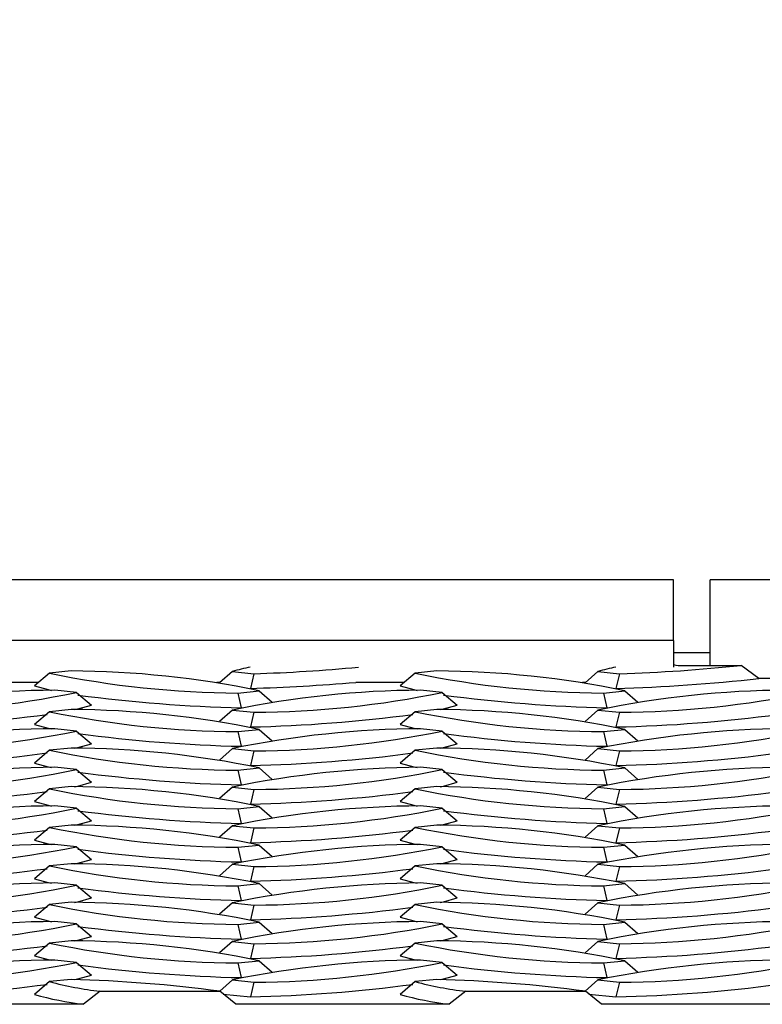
# Model space of a CAD drawing. Extents: x 0 to 17, y 0 to 11.
# Tile 48 of 81: x 12.482 to 12.641, y 4.736 to 4.947. Entities that reach past the tile are written whole.
import ezdxf

# ---------------------------------------------------------------- set-up
doc = ezdxf.new("R2010")
doc.units = 0
doc.header["$LTSCALE"] = 0.5
doc.header["$MEASUREMENT"] = 0
doc.layers.get('0').update_dxf_attribs({"linetype": 'CONTINUOUS'})
doc.layers.get('DEFPOINTS').update_dxf_attribs({"linetype": 'CONTINUOUS'})
doc.layers.add('E66R', color=7, linetype='CONTINUOUS')
doc.styles.add('Arial', font='arial.ttf', dxfattribs={"height": 0.09375})
doc.styles.add('SLDTEXTSTYLE0', font='TXT', dxfattribs={"width": 0.605})
doc.dimstyles.new('SLDDIMSTYLE0', dxfattribs={"dimtxt": 0.125, "dimasz": 0.15, "dimexe": 0, "dimexo": 0.0625, "dimgap": 0.03125, "dimtad": 0, "dimtih": 1, "dimtoh": 1, "dimdec": 3, "dimlfac": 4, "dimrnd": 1e-09, "dimzin": 12, "dimdsep": 46, "dimtxsty": 'SLDTEXTSTYLE0', "dimsah": 1, "dimcen": 0.09, "dimadec": 0, "dimazin": 3, "dimtfac": 1, "dimtdec": 3, "dimtofl": 0, "dimtmove": 0, "dimatfit": 3, "dimfxl": 1, "dimfrac": 2, "dimtolj": 1, "dimtzin": 12, "dimarcsym": 0})

# ---------------------------------------------------------------- blocks, each defined once
blk = doc.blocks.new('*D7')
at = {"layer": 'DEFPOINTS', "color": 0, "linetype": 'Continuous', "transparency": 16777216}
for p in [(14.07484555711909, 5.097803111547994), (9.574845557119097, 4.823060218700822), (14.07484555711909, 4.823060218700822)]:
    blk.add_point(p, dxfattribs=at)
at = {"layer": 'E66R', "color": 0, "linetype": 'Continuous', "lineweight": -2, "transparency": 16777216}
for p, q in [((9.574845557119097, 4.885560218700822), (9.574845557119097, 5.097803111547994)), ((9.724845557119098, 5.097803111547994), (11.70304303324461, 5.097803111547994)), ((13.92484555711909, 5.097803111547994), (11.94664808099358, 5.097803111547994)), ((14.07484555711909, 4.885560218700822), (14.07484555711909, 5.097803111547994))]:
    blk.add_line(p, q, dxfattribs=at)
at = {"layer": 'E66R', "color": 0, "linetype": 'Continuous', "transparency": 16777216}
for points in [[(9.724845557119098, 5.122803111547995), (9.724845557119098, 5.072803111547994), (9.574845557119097, 5.097803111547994)], [(13.92484555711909, 5.122803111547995), (13.92484555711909, 5.072803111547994), (14.07484555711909, 5.097803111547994)]]:
    blk.add_solid(points, dxfattribs=at)
at = {"layer": 'E66R', "color": 0, "linetype": 'Continuous', "transparency": 16777216, "insert": (11.82484555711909, 5.145669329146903), "char_height": 0.09375, "attachment_point": 2, "style": 'Arial'}
blk.add_mtext('\\A1;66"', dxfattribs=at)
blk = doc.blocks.new('*D14')
at = {"layer": 'DEFPOINTS', "color": 0, "linetype": 'Continuous', "transparency": 16777216}
for p in [(15.07484555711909, 5.347803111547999), (8.574845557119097, 4.79571646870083), (15.07484555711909, 4.79571646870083)]:
    blk.add_point(p, dxfattribs=at)
at = {"layer": 'E66R', "color": 0, "linetype": 'Continuous', "lineweight": -2, "transparency": 16777216}
for p, q in [((8.574845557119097, 4.85821646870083), (8.574845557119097, 5.347803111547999)), ((8.724845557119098, 5.347803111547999), (11.70329883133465, 5.347803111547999)), ((14.92484555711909, 5.347803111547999), (11.94639228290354, 5.347803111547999)), ((15.07484555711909, 4.85821646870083), (15.07484555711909, 5.347803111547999))]:
    blk.add_line(p, q, dxfattribs=at)
at = {"layer": 'E66R', "color": 0, "linetype": 'Continuous', "transparency": 16777216}
for points in [[(8.724845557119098, 5.372803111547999), (8.724845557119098, 5.322803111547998), (8.574845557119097, 5.347803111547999)], [(14.92484555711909, 5.372803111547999), (14.92484555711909, 5.322803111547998), (15.07484555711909, 5.347803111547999)]]:
    blk.add_solid(points, dxfattribs=at)
at = {"layer": 'E66R', "color": 0, "linetype": 'Continuous', "transparency": 16777216, "insert": (11.82484555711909, 5.395669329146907), "char_height": 0.09375, "attachment_point": 2, "style": 'Arial'}
blk.add_mtext('\\A1;98"', dxfattribs=at)

msp = doc.modelspace()

# ---------------------------------------------------------------- linework, layer by layer
at = {"color": 7, "linetype": 'Continuous', "lineweight": 25}
for p, q in [((12.62172055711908, 4.826966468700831), (12.32484555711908, 4.826966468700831)), ((12.62172055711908, 4.813939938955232), (12.62172055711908, 4.826966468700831)), ((12.9264080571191, 4.826966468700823), (12.6295330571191, 4.826966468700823)), ((12.6295330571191, 4.808649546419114), (12.6295330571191, 4.826966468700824)), ((12.62172055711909, 4.813939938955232), (12.32484555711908, 4.813939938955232)), ((12.62172055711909, 4.813939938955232), (12.62172055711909, 4.808270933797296)), ((12.62953305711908, 4.811341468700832), (12.62172055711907, 4.811341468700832)), ((12.62367368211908, 4.808649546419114), (12.63616229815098, 4.808649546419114)), ((12.63996084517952, 4.805852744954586), (12.63616229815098, 4.808649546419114)), ((12.48838084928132, 4.806983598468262), (12.48515558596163, 4.804266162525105)), ((12.49297886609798, 4.807468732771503), (12.48838084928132, 4.806983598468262)), ((12.52743819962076, 4.807347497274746), (12.52469191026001, 4.804898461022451)), ((12.52743819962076, 4.807347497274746), (12.53203621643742, 4.806862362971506)), ((12.53203621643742, 4.806862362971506), (12.53128400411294, 4.803725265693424)), ((12.56650584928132, 4.806983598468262), (12.56328058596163, 4.804266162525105)), ((12.57110386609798, 4.807468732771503), (12.56650584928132, 4.806983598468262)), ((12.60556319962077, 4.807347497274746), (12.60281691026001, 4.804898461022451)), ((12.60556319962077, 4.807347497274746), (12.61016121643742, 4.806862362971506)), ((12.61016121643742, 4.806862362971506), (12.60940900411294, 4.803725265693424)), ((12.6432886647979, 4.805852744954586), (12.63996084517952, 4.805852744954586)), ((12.48606033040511, 4.80502845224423), (12.47566866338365, 4.80502845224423)), ((12.49412791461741, 4.802862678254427), (12.48952989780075, 4.803347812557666)), ((12.52483767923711, 4.80502845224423), (12.52414281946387, 4.80502845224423)), ((12.5641853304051, 4.80502845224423), (12.55379366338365, 4.80502845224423)), ((12.57225291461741, 4.802862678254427), (12.56765489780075, 4.803347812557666)), ((12.60296267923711, 4.80502845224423), (12.60226781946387, 4.80502845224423)), ((12.49412791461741, 4.802862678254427), (12.4973531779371, 4.800145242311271)), ((12.5285975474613, 4.80274035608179), (12.53319556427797, 4.803225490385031)), ((12.5285975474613, 4.80274035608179), (12.52934975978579, 4.799603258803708)), ((12.53319556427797, 4.803225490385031), (12.53595572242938, 4.800764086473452)), ((12.57225291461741, 4.802862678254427), (12.5754781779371, 4.800145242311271)), ((12.6067225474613, 4.80274035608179), (12.61132056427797, 4.803225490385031)), ((12.6067225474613, 4.80274035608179), (12.60747475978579, 4.799603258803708)), ((12.61132056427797, 4.803225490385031), (12.61408072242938, 4.800764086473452)), ((12.49297886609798, 4.799225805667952), (12.48838084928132, 4.798740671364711)), ((12.52743819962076, 4.799104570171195), (12.52469191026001, 4.796655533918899)), ((12.52743819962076, 4.799104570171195), (12.53203621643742, 4.798619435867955)), ((12.57110386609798, 4.799225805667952), (12.56650584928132, 4.798740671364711)), ((12.60556319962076, 4.799104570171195), (12.60281691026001, 4.796655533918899)), ((12.60556319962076, 4.799104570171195), (12.61016121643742, 4.798619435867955)), ((12.48838084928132, 4.798740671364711), (12.48515558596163, 4.796023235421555)), ((12.53203621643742, 4.798619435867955), (12.53128400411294, 4.795482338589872)), ((12.56650584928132, 4.798740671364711), (12.56328058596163, 4.796023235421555)), ((12.61016121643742, 4.798619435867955), (12.60940900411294, 4.795482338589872)), ((12.49412791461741, 4.794619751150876), (12.48952989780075, 4.795104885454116)), ((12.5285975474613, 4.794497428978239), (12.53319556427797, 4.794982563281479)), ((12.53319556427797, 4.794982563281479), (12.53595572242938, 4.7925211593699)), ((12.57225291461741, 4.794619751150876), (12.56765489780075, 4.795104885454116)), ((12.6067225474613, 4.794497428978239), (12.61132056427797, 4.794982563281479)), ((12.61132056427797, 4.794982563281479), (12.61408072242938, 4.7925211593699)), ((12.49412791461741, 4.794619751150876), (12.4973531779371, 4.791902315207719)), ((12.5285975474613, 4.794497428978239), (12.52934975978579, 4.791360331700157)), ((12.57225291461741, 4.794619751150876), (12.5754781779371, 4.791902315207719)), ((12.6067225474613, 4.794497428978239), (12.60747475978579, 4.791360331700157)), ((12.49297886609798, 4.7909828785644), (12.48838084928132, 4.79049774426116)), ((12.52743819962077, 4.790861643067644), (12.52469191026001, 4.788412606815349)), ((12.52743819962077, 4.790861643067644), (12.53203621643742, 4.790376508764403)), ((12.57110386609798, 4.7909828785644), (12.56650584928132, 4.79049774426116)), ((12.60556319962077, 4.790861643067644), (12.60281691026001, 4.788412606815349)), ((12.60556319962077, 4.790861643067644), (12.61016121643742, 4.790376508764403)), ((12.48838084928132, 4.79049774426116), (12.48515558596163, 4.787780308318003)), ((12.53203621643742, 4.790376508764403), (12.53128400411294, 4.787239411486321)), ((12.56650584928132, 4.79049774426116), (12.56328058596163, 4.787780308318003)), ((12.61016121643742, 4.790376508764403), (12.60940900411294, 4.787239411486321)), ((12.49412791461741, 4.786376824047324), (12.48952989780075, 4.786861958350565)), ((12.5285975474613, 4.786254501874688), (12.53319556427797, 4.786739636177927)), ((12.53319556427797, 4.786739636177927), (12.53595572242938, 4.784278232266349)), ((12.57225291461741, 4.786376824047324), (12.56765489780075, 4.786861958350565)), ((12.60672254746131, 4.786254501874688), (12.61132056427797, 4.786739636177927)), ((12.61132056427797, 4.786739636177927), (12.61408072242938, 4.784278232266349)), ((12.49412791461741, 4.786376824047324), (12.4973531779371, 4.783659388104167)), ((12.5285975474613, 4.786254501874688), (12.52934975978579, 4.783117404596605)), ((12.57225291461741, 4.786376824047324), (12.5754781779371, 4.783659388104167)), ((12.60672254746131, 4.786254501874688), (12.60747475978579, 4.783117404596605)), ((12.48838084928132, 4.782254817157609), (12.48515558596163, 4.779537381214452)), ((12.49297886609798, 4.782739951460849), (12.48838084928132, 4.782254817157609)), ((12.52743819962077, 4.782618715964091), (12.52469191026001, 4.780169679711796)), ((12.52743819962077, 4.782618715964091), (12.53203621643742, 4.782133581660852)), ((12.56650584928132, 4.782254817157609), (12.56328058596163, 4.779537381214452)), ((12.57110386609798, 4.782739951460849), (12.56650584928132, 4.782254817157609)), ((12.60556319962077, 4.782618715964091), (12.60281691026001, 4.780169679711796)), ((12.60556319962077, 4.782618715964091), (12.61016121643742, 4.782133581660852)), ((12.53203621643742, 4.782133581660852), (12.53128400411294, 4.77899648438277)), ((12.61016121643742, 4.782133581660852), (12.60940900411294, 4.77899648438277)), ((12.49412791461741, 4.778133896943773), (12.48952989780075, 4.778619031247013)), ((12.49412791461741, 4.778133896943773), (12.4973531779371, 4.775416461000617)), ((12.5285975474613, 4.778011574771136), (12.53319556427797, 4.778496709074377)), ((12.53319556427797, 4.778496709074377), (12.53595572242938, 4.776035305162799)), ((12.57225291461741, 4.778133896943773), (12.56765489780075, 4.778619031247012)), ((12.57225291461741, 4.778133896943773), (12.5754781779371, 4.775416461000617)), ((12.60672254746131, 4.778011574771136), (12.61132056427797, 4.778496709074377)), ((12.61132056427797, 4.778496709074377), (12.61408072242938, 4.776035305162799)), ((12.5285975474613, 4.778011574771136), (12.52934975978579, 4.774874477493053)), ((12.60672254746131, 4.778011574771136), (12.60747475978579, 4.774874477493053)), ((12.48838084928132, 4.774011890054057), (12.48515558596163, 4.771294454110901)), ((12.49297886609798, 4.774497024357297), (12.48838084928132, 4.774011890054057)), ((12.52743819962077, 4.774375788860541), (12.52469191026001, 4.771926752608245)), ((12.52743819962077, 4.774375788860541), (12.53203621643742, 4.773890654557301)), ((12.53203621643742, 4.773890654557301), (12.53128400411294, 4.770753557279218)), ((12.56650584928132, 4.774011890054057), (12.56328058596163, 4.771294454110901)), ((12.57110386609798, 4.774497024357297), (12.56650584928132, 4.774011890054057)), ((12.60556319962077, 4.774375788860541), (12.60281691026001, 4.771926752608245)), ((12.60556319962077, 4.774375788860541), (12.61016121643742, 4.773890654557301)), ((12.61016121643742, 4.773890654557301), (12.60940900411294, 4.770753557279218)), ((12.49412791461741, 4.769890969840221), (12.48952989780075, 4.770376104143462)), ((12.49412791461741, 4.769890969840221), (12.4973531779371, 4.767173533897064)), ((12.5285975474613, 4.769768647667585), (12.53319556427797, 4.770253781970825)), ((12.5285975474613, 4.769768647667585), (12.52934975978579, 4.766631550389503)), ((12.53319556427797, 4.770253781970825), (12.53595572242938, 4.767792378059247)), ((12.57225291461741, 4.769890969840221), (12.56765489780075, 4.770376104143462)), ((12.57225291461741, 4.769890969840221), (12.5754781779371, 4.767173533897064)), ((12.6067225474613, 4.769768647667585), (12.61132056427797, 4.770253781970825)), ((12.6067225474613, 4.769768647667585), (12.60747475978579, 4.766631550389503)), ((12.61132056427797, 4.770253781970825), (12.61408072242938, 4.767792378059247)), ((12.48838084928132, 4.765768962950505), (12.48515558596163, 4.763051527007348)), ((12.49297886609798, 4.766254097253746), (12.48838084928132, 4.765768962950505)), ((12.52743819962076, 4.76613286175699), (12.52469191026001, 4.763683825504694)), ((12.52743819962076, 4.76613286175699), (12.53203621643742, 4.76564772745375)), ((12.53203621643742, 4.76564772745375), (12.53128400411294, 4.762510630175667)), ((12.56650584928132, 4.765768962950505), (12.56328058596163, 4.763051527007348)), ((12.57110386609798, 4.766254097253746), (12.56650584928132, 4.765768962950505)), ((12.60556319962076, 4.76613286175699), (12.60281691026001, 4.763683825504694)), ((12.60556319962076, 4.76613286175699), (12.61016121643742, 4.76564772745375)), ((12.61016121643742, 4.76564772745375), (12.60940900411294, 4.762510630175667)), ((12.49412791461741, 4.761648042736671), (12.48952989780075, 4.76213317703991)), ((12.49412791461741, 4.761648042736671), (12.4973531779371, 4.758930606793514)), ((12.5285975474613, 4.761525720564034), (12.53319556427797, 4.762010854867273)), ((12.5285975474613, 4.761525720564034), (12.52934975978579, 4.758388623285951)), ((12.53319556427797, 4.762010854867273), (12.53595572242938, 4.759549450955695)), ((12.57225291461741, 4.761648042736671), (12.56765489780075, 4.76213317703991)), ((12.57225291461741, 4.761648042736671), (12.5754781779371, 4.758930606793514)), ((12.60672254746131, 4.761525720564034), (12.61132056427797, 4.762010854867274)), ((12.60672254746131, 4.761525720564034), (12.60747475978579, 4.758388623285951)), ((12.61132056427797, 4.762010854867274), (12.61408072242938, 4.759549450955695)), ((12.48838084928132, 4.757526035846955), (12.48515558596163, 4.754808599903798)), ((12.49297886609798, 4.758011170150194), (12.48838084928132, 4.757526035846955)), ((12.52743819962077, 4.757889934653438), (12.52469191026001, 4.755440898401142)), ((12.52743819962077, 4.757889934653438), (12.53203621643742, 4.757404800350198)), ((12.53203621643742, 4.757404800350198), (12.53128400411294, 4.754267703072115)), ((12.56650584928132, 4.757526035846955), (12.56328058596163, 4.754808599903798)), ((12.57110386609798, 4.758011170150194), (12.56650584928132, 4.757526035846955)), ((12.60556319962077, 4.757889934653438), (12.60281691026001, 4.755440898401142)), ((12.60556319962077, 4.757889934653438), (12.61016121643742, 4.757404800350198)), ((12.61016121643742, 4.757404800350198), (12.60940900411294, 4.754267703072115)), ((12.49412791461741, 4.753405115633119), (12.48952989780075, 4.753890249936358)), ((12.49412791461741, 4.753405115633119), (12.4973531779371, 4.750687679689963)), ((12.5285975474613, 4.753282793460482), (12.53319556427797, 4.753767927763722)), ((12.5285975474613, 4.753282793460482), (12.52934975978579, 4.7501456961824)), ((12.53319556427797, 4.753767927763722), (12.53595572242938, 4.751306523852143)), ((12.57225291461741, 4.753405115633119), (12.56765489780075, 4.753890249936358)), ((12.57225291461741, 4.753405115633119), (12.5754781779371, 4.750687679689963)), ((12.60672254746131, 4.753282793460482), (12.61132056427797, 4.753767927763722)), ((12.60672254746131, 4.753282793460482), (12.60747475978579, 4.7501456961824)), ((12.61132056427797, 4.753767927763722), (12.61408072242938, 4.751306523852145)), ((12.48838084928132, 4.749283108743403), (12.48515558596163, 4.746565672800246)), ((12.49297886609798, 4.749768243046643), (12.48838084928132, 4.749283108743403)), ((12.52743819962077, 4.749647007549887), (12.52469191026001, 4.747197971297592)), ((12.52743819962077, 4.749647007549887), (12.53203621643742, 4.749161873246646)), ((12.53203621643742, 4.749161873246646), (12.53128400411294, 4.746024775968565)), ((12.56650584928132, 4.749283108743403), (12.56328058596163, 4.746565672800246)), ((12.57110386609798, 4.749768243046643), (12.56650584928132, 4.749283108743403)), ((12.60556319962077, 4.749647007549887), (12.60281691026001, 4.747197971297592)), ((12.60556319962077, 4.749647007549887), (12.61016121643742, 4.749161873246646)), ((12.61016121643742, 4.749161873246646), (12.60940900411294, 4.746024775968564)), ((12.49412791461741, 4.745162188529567), (12.48952989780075, 4.745647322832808)), ((12.49412791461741, 4.745162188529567), (12.4973531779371, 4.74244475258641)), ((12.5285975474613, 4.745039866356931), (12.53319556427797, 4.745525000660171)), ((12.5285975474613, 4.745039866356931), (12.52934975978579, 4.741902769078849)), ((12.53319556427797, 4.745525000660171), (12.53595572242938, 4.743063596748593)), ((12.57225291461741, 4.745162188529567), (12.56765489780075, 4.745647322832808)), ((12.57225291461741, 4.745162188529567), (12.5754781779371, 4.74244475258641)), ((12.60672254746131, 4.745039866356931), (12.61132056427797, 4.745525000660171)), ((12.60672254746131, 4.745039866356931), (12.60747475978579, 4.741902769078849)), ((12.61132056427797, 4.745525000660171), (12.61408072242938, 4.743063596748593)), ((12.48838084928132, 4.741040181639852), (12.48515558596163, 4.738322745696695)), ((12.49297886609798, 4.741525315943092), (12.48838084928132, 4.741040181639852)), ((12.52743819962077, 4.741404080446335), (12.52473979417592, 4.738997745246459)), ((12.52743819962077, 4.741404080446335), (12.53203621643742, 4.740918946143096)), ((12.53203621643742, 4.740918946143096), (12.53128400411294, 4.737781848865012)), ((12.56650584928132, 4.741040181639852), (12.56328058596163, 4.738322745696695)), ((12.57110386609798, 4.741525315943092), (12.56650584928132, 4.741040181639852)), ((12.60556319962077, 4.741404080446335), (12.60286479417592, 4.738997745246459)), ((12.60556319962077, 4.741404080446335), (12.61016121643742, 4.740918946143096)), ((12.61016121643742, 4.740918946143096), (12.60940900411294, 4.737781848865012)), ((12.49918698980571, 4.738996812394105), (12.49562335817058, 4.736200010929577)), ((12.49918698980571, 4.738996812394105), (12.52474775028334, 4.738996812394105)), ((12.52816470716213, 4.736200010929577), (12.52474775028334, 4.738996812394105)), ((12.5254845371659, 4.738393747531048), (12.53128400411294, 4.737781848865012)), ((12.57731198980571, 4.738996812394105), (12.57374835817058, 4.736200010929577)), ((12.57731198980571, 4.738996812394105), (12.60287275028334, 4.738996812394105)), ((12.60628970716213, 4.736200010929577), (12.60287275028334, 4.738996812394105)), ((12.6036095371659, 4.738393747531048), (12.60940900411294, 4.737781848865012)), ((12.49562335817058, 4.736200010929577), (12.45003970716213, 4.736200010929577)), ((12.57374835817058, 4.736200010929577), (12.52816470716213, 4.736200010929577)), ((12.65187335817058, 4.736200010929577), (12.60628970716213, 4.736200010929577))]:
    msp.add_line(p, q, dxfattribs=at)
at = {"color": 7, "linetype": 'Continuous', "lineweight": 25, "flags": 128}
for points in [[(12.48515558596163, 4.804266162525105), (12.48811039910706, 4.803469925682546), (12.48878751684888, 4.803319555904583)], [(12.56328058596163, 4.804266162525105), (12.56623539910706, 4.803469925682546), (12.56691251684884, 4.803319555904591)], [(12.49371697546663, 4.79919771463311), (12.49439836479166, 4.79934900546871), (12.4973531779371, 4.800145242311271)], [(12.57184197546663, 4.79919771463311), (12.57252336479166, 4.79934900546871), (12.5754781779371, 4.800145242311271)], [(12.48515558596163, 4.796023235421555), (12.48811039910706, 4.795226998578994), (12.48878751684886, 4.795076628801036)], [(12.56328058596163, 4.796023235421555), (12.56623539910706, 4.795226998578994), (12.56691251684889, 4.795076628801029)], [(12.49371697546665, 4.790954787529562), (12.49439836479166, 4.791106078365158), (12.4973531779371, 4.791902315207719)], [(12.57184197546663, 4.790954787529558), (12.57252336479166, 4.791106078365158), (12.5754781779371, 4.791902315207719)], [(12.48515558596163, 4.787780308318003), (12.48811039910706, 4.786984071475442), (12.48878751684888, 4.786833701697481)], [(12.56328058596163, 4.787780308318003), (12.56623539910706, 4.786984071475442), (12.5669125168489, 4.786833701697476)], [(12.49371697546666, 4.782711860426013), (12.49439836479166, 4.782863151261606), (12.4973531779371, 4.783659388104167)], [(12.57184197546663, 4.782711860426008), (12.57252336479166, 4.782863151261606), (12.5754781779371, 4.783659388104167)], [(12.48515558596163, 4.779537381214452), (12.48811039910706, 4.778741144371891), (12.48878751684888, 4.778590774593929)], [(12.56328058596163, 4.779537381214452), (12.56623539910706, 4.778741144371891), (12.56691251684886, 4.778590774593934)], [(12.49371697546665, 4.774468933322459), (12.49439836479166, 4.774620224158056), (12.4973531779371, 4.775416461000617)], [(12.57184197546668, 4.774468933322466), (12.57252336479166, 4.774620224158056), (12.5754781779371, 4.775416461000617)], [(12.48515558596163, 4.771294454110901), (12.48811039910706, 4.77049821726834), (12.48878751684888, 4.770347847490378)], [(12.56328058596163, 4.771294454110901), (12.56623539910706, 4.77049821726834), (12.56691251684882, 4.77034784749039)], [(12.49371697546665, 4.76622600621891), (12.49439836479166, 4.766377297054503), (12.4973531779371, 4.767173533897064)], [(12.57184197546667, 4.766226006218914), (12.57252336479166, 4.766377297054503), (12.5754781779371, 4.767173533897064)], [(12.48515558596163, 4.763051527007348), (12.48811039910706, 4.762255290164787), (12.48878751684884, 4.762104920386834)], [(12.56328058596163, 4.763051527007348), (12.56623539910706, 4.762255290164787), (12.56691251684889, 4.762104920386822)], [(12.49371697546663, 4.757983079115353), (12.49439836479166, 4.758134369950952), (12.4973531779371, 4.758930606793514)], [(12.57184197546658, 4.757983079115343), (12.57252336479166, 4.758134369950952), (12.5754781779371, 4.758930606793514)], [(12.48515558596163, 4.754808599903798), (12.48811039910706, 4.754012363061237), (12.48878751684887, 4.753861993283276)], [(12.56328058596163, 4.754808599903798), (12.56623539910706, 4.754012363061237), (12.56691251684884, 4.753861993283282)], [(12.49371697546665, 4.749740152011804), (12.49439836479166, 4.749891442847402), (12.4973531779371, 4.750687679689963)], [(12.57184197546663, 4.749740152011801), (12.57252336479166, 4.749891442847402), (12.5754781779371, 4.750687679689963)], [(12.48515558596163, 4.746565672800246), (12.48811039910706, 4.745769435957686), (12.48878751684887, 4.745619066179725)], [(12.56328058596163, 4.746565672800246), (12.56623539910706, 4.745769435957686), (12.56691251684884, 4.745619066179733)], [(12.49371697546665, 4.741497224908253), (12.49439836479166, 4.741648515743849), (12.4973531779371, 4.74244475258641)], [(12.57184197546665, 4.741497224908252), (12.57252336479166, 4.74164851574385), (12.5754781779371, 4.74244475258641)]]:
    msp.add_lwpolyline(points, dxfattribs=at)
at = {"color": 7, "linetype": 'Continuous', "lineweight": 25}
for centre, radius, start, end in [((12.53976731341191, 4.764602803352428), 0.0444872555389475, 101.0119333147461, 106.0894720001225), ((12.519031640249, 5.191045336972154), 0.384403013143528, 271.9387192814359, 275.2760175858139), ((12.61788241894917, 4.764643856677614), 0.0444450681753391, 101.009521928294, 106.0918833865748), ((12.59827804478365, 5.169780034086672), 0.3631121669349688, 271.8753906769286, 275.9886871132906), ((12.62319083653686, 4.813431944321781), 0.0048067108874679, 252.1888516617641, 275.765221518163), ((12.52979750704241, 5.006818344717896), 0.2040815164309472, 258.2909631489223, 269.6631100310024), ((12.4917789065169, 4.603390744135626), 0.2040815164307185, 78.29096314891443, 89.66311003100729), ((12.60792250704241, 5.00681834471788), 0.2040815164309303, 258.2909631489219, 269.6631100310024), ((12.5699039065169, 4.603390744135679), 0.2040815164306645, 78.2909631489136, 89.66311003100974), ((12.5988716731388, 5.175482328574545), 0.3719063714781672, 271.6235952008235, 276.3431344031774), ((12.49072985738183, 4.599269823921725), 0.2040815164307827, 90.33688996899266, 101.7090368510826), ((12.56885485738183, 4.599269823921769), 0.2040815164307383, 90.33688996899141, 101.7090368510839), ((12.51820835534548, 5.224631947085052), 0.4211097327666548, 271.7793460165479, 274.847483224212), ((12.64697985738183, 4.59926982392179), 0.2040815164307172, 90.33688996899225, 101.7090368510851), ((12.45271125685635, 5.002697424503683), 0.204081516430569, 270.3368899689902, 281.7090368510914), ((12.53673726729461, 5.120824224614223), 0.3213059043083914, 262.4346050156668, 268.6825318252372), ((12.53083625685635, 5.002697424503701), 0.2040815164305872, 270.3368899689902, 281.7090368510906), ((12.61486226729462, 5.120824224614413), 0.321305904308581, 262.4346050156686, 268.6825318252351), ((12.60896125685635, 5.002697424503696), 0.204081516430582, 270.3368899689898, 281.7090368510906), ((12.49177890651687, 4.595147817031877), 0.2040815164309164, 78.29096314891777, 89.66311003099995), ((12.56990390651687, 4.595147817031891), 0.2040815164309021, 78.29096314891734, 89.66311003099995), ((12.44570179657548, 5.117935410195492), 0.3225392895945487, 271.3248140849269, 277.5172654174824), ((12.52979750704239, 4.998575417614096), 0.2040815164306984, 258.290963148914, 269.6631100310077), ((12.52382679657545, 5.117935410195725), 0.3225392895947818, 271.3248140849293, 277.5172654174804), ((12.60792250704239, 4.998575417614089), 0.2040815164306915, 258.2909631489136, 269.6631100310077), ((12.60195179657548, 5.117935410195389), 0.3225392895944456, 271.3248140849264, 277.5172654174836), ((12.49072985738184, 4.59102689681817), 0.2040815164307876, 90.33688996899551, 101.7090368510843), ((12.56885485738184, 4.59102689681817), 0.2040815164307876, 90.33688996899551, 101.7090368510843), ((12.64697985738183, 4.591026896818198), 0.204081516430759, 90.33688996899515, 101.7090368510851), ((12.45271125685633, 4.994454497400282), 0.2040815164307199, 270.3368899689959, 281.7090368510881), ((12.53673726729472, 5.112581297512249), 0.3213059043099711, 262.4346050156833, 268.6825318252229), ((12.53083625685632, 4.994454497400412), 0.204081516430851, 270.3368899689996, 281.7090368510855), ((12.61486226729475, 5.112581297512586), 0.3213059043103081, 262.4346050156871, 268.68253182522), ((12.60896125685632, 4.994454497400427), 0.2040815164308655, 270.3368899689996, 281.7090368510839), ((12.4917789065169, 4.58690488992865), 0.2040815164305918, 78.29096314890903, 89.66311003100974), ((12.5699039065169, 4.586904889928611), 0.20408151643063, 78.2909631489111, 89.66311003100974), ((12.44570179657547, 5.109692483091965), 0.3225392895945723, 271.3248140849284, 277.5172654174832), ((12.52979750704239, 4.990332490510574), 0.2040815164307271, 258.2909631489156, 269.6631100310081), ((12.52382679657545, 5.109692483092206), 0.3225392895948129, 271.3248140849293, 277.51726541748), ((12.60792250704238, 4.990332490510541), 0.204081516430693, 258.2909631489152, 269.6631100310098), ((12.60195179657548, 5.109692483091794), 0.3225392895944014, 271.3248140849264, 277.5172654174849), ((12.49072985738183, 4.582783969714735), 0.2040815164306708, 90.33688996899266, 101.7090368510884), ((12.56885485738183, 4.582783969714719), 0.204081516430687, 90.3368899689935, 101.7090368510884), ((12.64697985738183, 4.582783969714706), 0.2040815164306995, 90.33688996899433, 101.709036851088), ((12.45271125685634, 4.986211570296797), 0.2040815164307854, 270.3368899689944, 281.7090368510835), ((12.53673726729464, 5.104338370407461), 0.3213059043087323, 262.4346050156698, 268.6825318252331), ((12.53083625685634, 4.986211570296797), 0.2040815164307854, 270.3368899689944, 281.7090368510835), ((12.61486226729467, 5.104338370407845), 0.3213059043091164, 262.4346050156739, 268.6825318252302), ((12.60896125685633, 4.986211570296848), 0.204081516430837, 270.3368899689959, 281.7090368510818), ((12.52979750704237, 4.982089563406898), 0.2040815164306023, 258.2909631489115, 269.6631100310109), ((12.49177890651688, 4.578661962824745), 0.2040815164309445, 78.2909631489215, 89.663110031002), ((12.60792250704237, 4.982089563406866), 0.2040815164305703, 258.2909631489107, 269.6631100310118), ((12.56990390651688, 4.578661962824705), 0.2040815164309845, 78.29096314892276, 89.66311003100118), ((12.44570179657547, 5.101449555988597), 0.3225392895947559, 271.324814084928, 277.5172654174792), ((12.52382679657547, 5.101449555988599), 0.3225392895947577, 271.3248140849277, 277.5172654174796), ((12.60195179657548, 5.101449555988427), 0.3225392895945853, 271.3248140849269, 277.5172654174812), ((12.49072985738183, 4.574541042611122), 0.2040815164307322, 90.3368899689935, 101.7090368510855), ((12.45271125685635, 4.977968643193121), 0.2040815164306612, 270.3368899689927, 281.7090368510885), ((12.56885485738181, 4.574541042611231), 0.2040815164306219, 90.33688996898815, 101.7090368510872), ((12.53083625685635, 4.977968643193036), 0.2040815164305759, 270.3368899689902, 281.709036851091), ((12.64697985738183, 4.574541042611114), 0.2040815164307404, 90.33688996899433, 101.709036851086), ((12.60896125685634, 4.977968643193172), 0.2040815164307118, 270.3368899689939, 281.7090368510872), ((12.53673726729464, 5.09609544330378), 0.3213059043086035, 262.4346050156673, 268.6825318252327), ((12.61486226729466, 5.096095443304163), 0.3213059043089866, 262.4346050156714, 268.6825318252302), ((12.52979750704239, 4.973846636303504), 0.2040815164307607, 258.2909631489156, 269.6631100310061), ((12.49177890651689, 4.570419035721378), 0.2040815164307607, 78.29096314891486, 89.66311003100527), ((12.60792250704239, 4.973846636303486), 0.2040815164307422, 258.2909631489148, 269.6631100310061), ((12.5699039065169, 4.570419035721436), 0.2040815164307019, 78.2909631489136, 89.66311003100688), ((12.44570179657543, 5.093206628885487), 0.3225392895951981, 271.3248140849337, 277.5172654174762), ((12.52382679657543, 5.093206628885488), 0.3225392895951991, 271.3248140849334, 277.5172654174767), ((12.60195179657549, 5.093206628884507), 0.3225392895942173, 271.324814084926, 277.5172654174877), ((12.49072985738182, 4.566298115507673), 0.20408151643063, 90.33688996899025, 101.7090368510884), ((12.45271125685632, 4.969725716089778), 0.2040815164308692, 270.3368899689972, 281.7090368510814), ((12.56885485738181, 4.566298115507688), 0.2040815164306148, 90.33688996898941, 101.7090368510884), ((12.53083625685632, 4.96972571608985), 0.2040815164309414, 270.3368899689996, 281.7090368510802), ((12.64697985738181, 4.566298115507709), 0.2040815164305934, 90.33688996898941, 101.7090368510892), ((12.60896125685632, 4.969725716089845), 0.2040815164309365, 270.336889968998, 281.7090368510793), ((12.53673726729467, 5.087852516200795), 0.3213059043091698, 262.4346050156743, 268.6825318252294), ((12.61486226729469, 5.087852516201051), 0.3213059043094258, 262.4346050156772, 268.6825318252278), ((12.52979750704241, 4.965603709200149), 0.2040815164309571, 258.2909631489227, 269.663110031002), ((12.4917789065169, 4.562176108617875), 0.2040815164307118, 78.2909631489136, 89.6631100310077), ((12.60792250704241, 4.965603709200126), 0.2040815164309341, 258.2909631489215, 269.6631100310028), ((12.56990390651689, 4.562176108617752), 0.2040815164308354, 78.29096314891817, 89.66311003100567), ((12.44570179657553, 5.084963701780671), 0.3225392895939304, 271.3248140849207, 277.5172654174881), ((12.52382679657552, 5.084963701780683), 0.3225392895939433, 271.324814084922, 277.5172654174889), ((12.60195179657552, 5.084963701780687), 0.3225392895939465, 271.324814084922, 277.5172654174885), ((12.49072985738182, 4.558055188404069), 0.2040815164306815, 90.33688996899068, 101.7090368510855), ((12.45271125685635, 4.961482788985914), 0.2040815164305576, 270.3368899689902, 281.7090368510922), ((12.56885485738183, 4.558055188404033), 0.2040815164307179, 90.33688996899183, 101.7090368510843), ((12.53083625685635, 4.961482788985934), 0.2040815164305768, 270.3368899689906, 281.709036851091), ((12.64697985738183, 4.558055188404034), 0.204081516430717, 90.33688996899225, 101.7090368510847), ((12.60896125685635, 4.961482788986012), 0.2040815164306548, 270.3368899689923, 281.7090368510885), ((12.53673726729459, 5.079609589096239), 0.3213059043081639, 262.4346050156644, 268.6825318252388), ((12.6148622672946, 5.079609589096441), 0.3213059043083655, 262.4346050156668, 268.682531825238), ((12.52979750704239, 4.957360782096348), 0.2040815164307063, 258.2909631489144, 269.6631100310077), ((12.4917789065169, 4.553933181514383), 0.2040815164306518, 78.29096314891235, 89.66311003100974), ((12.60792250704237, 4.957360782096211), 0.2040815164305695, 258.2909631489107, 269.6631100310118), ((12.5699039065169, 4.553933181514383), 0.2040815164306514, 78.29096314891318, 89.66311003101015), ((12.44570179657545, 5.076720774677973), 0.3225392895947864, 271.3248140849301, 277.5172654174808), ((12.52382679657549, 5.076720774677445), 0.322539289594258, 271.324814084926, 277.5172654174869), ((12.60195179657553, 5.076720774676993), 0.3225392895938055, 271.324814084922, 277.5172654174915), ((12.49072985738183, 4.549812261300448), 0.2040815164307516, 90.33688996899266, 101.7090368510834), ((12.45271125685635, 4.953239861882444), 0.2040815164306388, 270.3368899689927, 281.7090368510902), ((12.53673726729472, 5.071366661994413), 0.321305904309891, 262.4346050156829, 268.6825318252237), ((12.56885485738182, 4.549812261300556), 0.2040815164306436, 90.33688996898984, 101.7090368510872), ((12.53083625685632, 4.953239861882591), 0.2040815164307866, 270.336889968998, 281.7090368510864), ((12.61486226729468, 5.071366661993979), 0.3213059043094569, 262.4346050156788, 268.6825318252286), ((12.64697985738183, 4.549812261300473), 0.2040815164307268, 90.33688996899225, 101.7090368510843), ((12.60896125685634, 4.953239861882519), 0.2040815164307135, 270.3368899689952, 281.7090368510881), ((12.44570179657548, 5.068477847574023), 0.3225392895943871, 271.3248140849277, 277.5172654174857), ((12.5297975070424, 4.949117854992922), 0.2040815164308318, 258.2909631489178, 269.6631100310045), ((12.4917789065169, 4.545690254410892), 0.2040815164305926, 78.29096314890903, 89.66311003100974), ((12.52382679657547, 5.068477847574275), 0.3225392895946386, 271.324814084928, 277.517265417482), ((12.60792250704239, 4.949117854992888), 0.2040815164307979, 258.2909631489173, 269.6631100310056), ((12.56990390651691, 4.545690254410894), 0.2040815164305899, 78.29096314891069, 89.66311003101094), ((12.60195179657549, 5.068477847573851), 0.3225392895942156, 271.324814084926, 277.5172654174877), ((12.49072985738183, 4.541569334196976), 0.2040815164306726, 90.33688996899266, 101.709036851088), ((12.45271125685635, 4.944996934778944), 0.2040815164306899, 270.3368899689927, 281.7090368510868), ((12.53673726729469, 5.063123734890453), 0.321305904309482, 262.4346050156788, 268.6825318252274), ((12.56885485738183, 4.541569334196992), 0.2040815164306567, 90.33688996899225, 101.7090368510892), ((12.53083625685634, 4.944996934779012), 0.2040815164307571, 270.3368899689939, 281.7090368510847), ((12.61486226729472, 5.063123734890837), 0.321305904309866, 262.4346050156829, 268.6825318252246), ((12.64697985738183, 4.54156933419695), 0.2040815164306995, 90.33688996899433, 101.709036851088), ((12.60896125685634, 4.944996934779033), 0.2040815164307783, 270.3368899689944, 281.7090368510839), ((12.44570179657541, 5.060234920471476), 0.3225392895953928, 271.3248140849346, 277.5172654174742), ((12.50758738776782, 4.813016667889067), 0.0744950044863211, 255.0590639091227, 263.5252937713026), ((12.48433137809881, 4.432034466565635), 0.3096116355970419, 82.4992637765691, 88.39951426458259), ((12.52382679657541, 5.060234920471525), 0.3225392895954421, 271.3248140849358, 277.5172654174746), ((12.5857123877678, 4.813016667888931), 0.0744950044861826, 255.0590639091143, 263.5252937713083), ((12.56245637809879, 4.432034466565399), 0.3096116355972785, 82.4992637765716, 88.39951426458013), ((12.60195179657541, 5.060234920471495), 0.3225392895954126, 271.3248140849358, 277.5172654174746), ((12.5035549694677, 4.802183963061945), 0.0664589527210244, 253.9275079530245, 263.1456391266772), ((12.58167996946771, 4.802183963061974), 0.0664589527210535, 253.9275079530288, 263.1456391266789)]:
    msp.add_arc(centre, radius, start, end, dxfattribs=at)

# ---------------------------------------------------------------- dimensions: what is measured, and where the dimension line sits
at = {"layer": 'E66R', "color": 2, "linetype": 'Continuous'}
for base, p1, p2, text, picture, middle in [((15.07484555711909, 5.347803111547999), (8.574845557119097, 4.79571646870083), (15.07484555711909, 4.79571646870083), '98"', '*D14', (11.82484555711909, 5.347803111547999)), ((14.07484555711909, 5.097803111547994), (9.574845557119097, 4.823060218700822), (14.07484555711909, 4.823060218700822), '66"', '*D7', (11.82484555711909, 5.097803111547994))]:
    dim = msp.add_linear_dim(base=base, p1=p1, p2=p2, text=text, dimstyle='SLDDIMSTYLE0', override={"dimpost": '', "dimtxsty": 'Arial'}, dxfattribs=at)
    dim.commit()
    dim.dimension.update_dxf_attribs({"geometry": picture, "text_midpoint": middle, "dimtype": 160})

doc.saveas('drawing.dxf')
